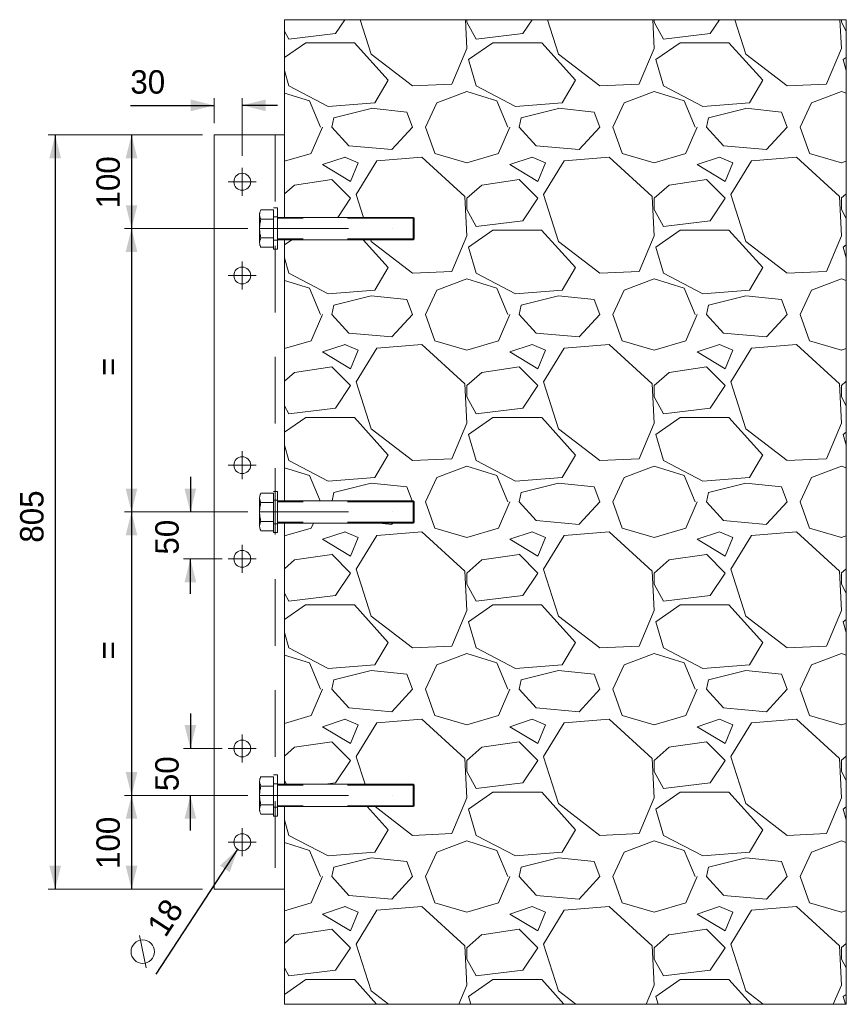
# Model space of a CAD drawing. Header units: millimetres. Extents: x -152903 to -144493, y -672002 to -666062.
# Tile 13 of 16: x -147600 to -146717, y -669457 to -668406. Entities that reach past the tile are written whole.
import ezdxf
from ezdxf.enums import TextEntityAlignment as Align

# ---------------------------------------------------------------- set-up
doc = ezdxf.new("R2010")
doc.units = ezdxf.units.MM
doc.header["$MEASUREMENT"] = 0
for name, pattern in [('DGN Style 1', [71.23020779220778, 0.1185194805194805, -71.1116883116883]), ('DGN Style 2', [118.51948051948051, 71.1116883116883, -47.40779220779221]), ('DGN Style 4', [189.74968831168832, 94.81558441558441, -47.40779220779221, 0.1185194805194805, -47.40779220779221])]:
    doc.linetypes.add(name, pattern=pattern)
doc.styles.add('Style-ENGINEERING', font='ENGINEERING.shx')
doc.styles.add('Style-ENGINEERING_0', font='ENGINEERING.shx')
doc.dimstyles.new('MetricMM', dxfattribs={"dimtxt": 3, "dimasz": 3, "dimexe": 1.5, "dimexo": 1.5, "dimgap": 1.5, "dimtad": 1, "dimdec": 0, "dimzin": 7, "dimtxsty": 'Style-ENGINEERING_0', "dimcen": 0.09, "dimclrd": 1, "dimclre": 1, "dimclrt": 7, "dimadec": 0, "dimazin": 3, "dimtfac": 1, "dimtdec": 0, "dimtofl": 0, "dimtmove": 0, "dimatfit": 3, "dimfxl": 1, "dimtzin": 7, "dimlwd": -1, "dimlwe": 0, "dimarcsym": 0})

# ---------------------------------------------------------------- blocks, each defined once
blk = doc.blocks.new('*U54')
at = {"color": 7, "linetype": 'Continuous', "lineweight": 0}
for p, q in [((-77.17104492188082, 11.99077732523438), (-78.17104492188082, 10.99077732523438)), ((-78.17104492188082, 10.99077732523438), (-78.17104492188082, -11.00922267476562)), ((-77.17104492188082, 11.99077732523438), (-77.17104492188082, -12.00922267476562)), ((-77.17104492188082, 11.99077732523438), (60.32895507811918, 11.99077732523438)), ((-78.17104492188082, -11.00922267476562), (-77.17104492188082, -12.00922267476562)), ((-77.17104492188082, -12.00922267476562), (60.32895507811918, -12.00922267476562))]:
    blk.add_line(p, q, dxfattribs=at)
at = {"color": 7, "linetype": 'DGN Style 2', "lineweight": 0}
for p, q in [((-78.17104492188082, 10.99077732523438), (67.82895507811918, 10.99077732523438)), ((60.32895507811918, 11.99077732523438), (67.82895507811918, 11.99077732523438)), ((-78.17104492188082, -11.00922267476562), (67.82895507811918, -11.00922267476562)), ((60.32895507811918, -12.00922267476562), (67.82895507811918, -12.00922267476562))]:
    blk.add_line(p, q, dxfattribs=at)
at = {"color": 1, "linetype": 'DGN Style 4', "lineweight": 0}
blk.add_line((86.82895507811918, -0.009222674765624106), (-86.78028427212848, -0.009222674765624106), dxfattribs=at)
at = {"color": 7, "linetype": 'DGN Style 2', "lineweight": 0, "extrusion": (0, 0, -1), "flags": 128}
blk.add_lwpolyline([(-71.82895507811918, 21.99077732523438), (-67.82895507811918, 21.99077732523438), (-67.82895507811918, -22.00922267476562), (-71.82895507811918, -22.00922267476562), (-71.82895507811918, 21.99077732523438)], close=True, dxfattribs=at)
for points in [[(-71.82895507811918, 12.49077732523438), (-67.82895507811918, 12.49077732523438)], [(-85.35492421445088, 19.98077732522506), (-71.82895507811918, 19.98077732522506)], [(-71.82895507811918, -19.99922267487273), (-71.82895507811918, 19.98077732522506)], [(-86.82895507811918, -15.00172267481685), (-86.82895507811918, 14.98327732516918)], [(-85.35492421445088, 9.98577732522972), (-71.82895507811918, 9.98577732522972)], [(-71.82895507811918, -10.00422267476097), (-85.35492421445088, -10.00422267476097)], [(-67.82895507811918, -12.50922267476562), (-71.82895507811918, -12.50922267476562)], [(-71.82895507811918, -19.99922267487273), (-85.35492421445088, -19.99922267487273)]]:
    blk.add_lwpolyline(points, dxfattribs=at)
at = {"color": 7, "linetype": 'DGN Style 2', "lineweight": 0}
for centre, radius, start, end in [((77.62026959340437, 14.98327732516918), 9.208685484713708, 327.1327677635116, 32.86723223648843), ((52.20525943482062, -0.009222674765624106), 34.62369564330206, 343.2213451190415, 16.77865488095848)]:
    blk.add_arc(centre, radius, start, end, dxfattribs=at)
at = {"color": 7, "linetype": 'DGN Style 2', "lineweight": 0, "extrusion": (0, 0, -1)}
blk.add_arc((-77.62026959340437, -15.00172267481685), 9.208685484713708, 147.1327677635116, 212.8672322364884, dxfattribs=at)
blk = doc.blocks.new('*U55')
at = {"color": 7, "linetype": 'Continuous', "lineweight": 0}
for p, q in [((-77.17104492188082, 11.99077732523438), (-78.17104492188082, 10.99077732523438)), ((-78.17104492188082, 10.99077732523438), (-78.17104492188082, -11.00922267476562)), ((-77.17104492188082, 11.99077732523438), (-77.17104492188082, -12.00922267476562)), ((-77.17104492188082, 11.99077732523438), (60.32895507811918, 11.99077732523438)), ((-78.17104492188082, -11.00922267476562), (-77.17104492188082, -12.00922267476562)), ((-77.17104492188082, -12.00922267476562), (60.32895507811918, -12.00922267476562))]:
    blk.add_line(p, q, dxfattribs=at)
at = {"color": 7, "linetype": 'DGN Style 2', "lineweight": 0}
for p, q in [((-78.17104492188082, 10.99077732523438), (67.82895507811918, 10.99077732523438)), ((60.32895507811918, 11.99077732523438), (67.82895507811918, 11.99077732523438)), ((-78.17104492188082, -11.00922267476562), (67.82895507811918, -11.00922267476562)), ((60.32895507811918, -12.00922267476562), (67.82895507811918, -12.00922267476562))]:
    blk.add_line(p, q, dxfattribs=at)
at = {"color": 1, "linetype": 'DGN Style 4', "lineweight": 0}
blk.add_line((86.82895507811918, -0.009222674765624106), (-86.78028427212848, -0.009222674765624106), dxfattribs=at)
at = {"color": 7, "linetype": 'DGN Style 2', "lineweight": 0, "extrusion": (0, 0, -1), "flags": 128}
blk.add_lwpolyline([(-71.82895507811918, 21.99077732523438), (-67.82895507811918, 21.99077732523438), (-67.82895507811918, -22.00922267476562), (-71.82895507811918, -22.00922267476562), (-71.82895507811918, 21.99077732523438)], close=True, dxfattribs=at)
for points in [[(-71.82895507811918, 12.49077732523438), (-67.82895507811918, 12.49077732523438)], [(-85.35492421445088, 19.98077732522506), (-71.82895507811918, 19.98077732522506)], [(-71.82895507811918, -19.99922267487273), (-71.82895507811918, 19.98077732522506)], [(-86.82895507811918, -15.00172267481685), (-86.82895507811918, 14.98327732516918)], [(-85.35492421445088, 9.98577732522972), (-71.82895507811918, 9.98577732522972)], [(-71.82895507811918, -10.00422267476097), (-85.35492421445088, -10.00422267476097)], [(-67.82895507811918, -12.50922267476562), (-71.82895507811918, -12.50922267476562)], [(-71.82895507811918, -19.99922267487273), (-85.35492421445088, -19.99922267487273)]]:
    blk.add_lwpolyline(points, dxfattribs=at)
at = {"color": 7, "linetype": 'DGN Style 2', "lineweight": 0}
for centre, radius, start, end in [((77.62026959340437, 14.98327732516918), 9.208685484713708, 327.1327677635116, 32.86723223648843), ((52.20525943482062, -0.009222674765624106), 34.62369564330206, 343.2213451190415, 16.77865488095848)]:
    blk.add_arc(centre, radius, start, end, dxfattribs=at)
at = {"color": 7, "linetype": 'DGN Style 2', "lineweight": 0, "extrusion": (0, 0, -1)}
blk.add_arc((-77.62026959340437, -15.00172267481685), 9.208685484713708, 147.1327677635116, 212.8672322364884, dxfattribs=at)
blk = doc.blocks.new('*U56')
at = {"color": 7, "linetype": 'Continuous', "lineweight": 0}
for p, q in [((-77.17104492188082, 11.99077732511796), (-78.17104492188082, 10.99077732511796)), ((-78.17104492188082, 10.99077732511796), (-78.17104492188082, -11.00922267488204)), ((-77.17104492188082, 11.99077732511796), (-77.17104492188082, -12.00922267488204)), ((-77.17104492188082, 11.99077732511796), (60.32895507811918, 11.99077732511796)), ((-78.17104492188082, -11.00922267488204), (-77.17104492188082, -12.00922267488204)), ((-77.17104492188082, -12.00922267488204), (60.32895507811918, -12.00922267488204))]:
    blk.add_line(p, q, dxfattribs=at)
at = {"color": 7, "linetype": 'DGN Style 2', "lineweight": 0}
for p, q in [((-78.17104492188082, 10.99077732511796), (67.82895507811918, 10.99077732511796)), ((60.32895507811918, 11.99077732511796), (67.82895507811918, 11.99077732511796)), ((-78.17104492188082, -11.00922267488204), (67.82895507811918, -11.00922267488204)), ((60.32895507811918, -12.00922267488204), (67.82895507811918, -12.00922267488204))]:
    blk.add_line(p, q, dxfattribs=at)
at = {"color": 1, "linetype": 'DGN Style 4', "lineweight": 0}
blk.add_line((86.82895507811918, -0.009222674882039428), (-86.78028427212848, -0.009222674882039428), dxfattribs=at)
at = {"color": 7, "linetype": 'DGN Style 2', "lineweight": 0, "extrusion": (0, 0, -1), "flags": 128}
blk.add_lwpolyline([(-71.82895507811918, 21.99077732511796), (-67.82895507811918, 21.99077732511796), (-67.82895507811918, -22.00922267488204), (-71.82895507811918, -22.00922267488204), (-71.82895507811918, 21.99077732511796)], close=True, dxfattribs=at)
for points in [[(-71.82895507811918, 12.49077732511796), (-67.82895507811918, 12.49077732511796)], [(-85.35492421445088, 19.98077732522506), (-71.82895507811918, 19.98077732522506)], [(-71.82895507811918, -19.99922267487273), (-71.82895507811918, 19.98077732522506)], [(-86.82895507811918, -15.00172267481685), (-86.82895507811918, 14.98327732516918)], [(-85.35492421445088, 9.985777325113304), (-71.82895507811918, 9.985777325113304)], [(-71.82895507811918, -10.00422267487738), (-85.35492421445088, -10.00422267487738)], [(-67.82895507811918, -12.50922267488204), (-71.82895507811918, -12.50922267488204)], [(-71.82895507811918, -19.99922267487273), (-85.35492421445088, -19.99922267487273)]]:
    blk.add_lwpolyline(points, dxfattribs=at)
at = {"color": 7, "linetype": 'DGN Style 2', "lineweight": 0}
for centre, radius, start, end in [((77.62026959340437, 14.98327732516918), 9.208685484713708, 327.1327677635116, 32.86723223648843), ((52.20525943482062, -0.009222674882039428), 34.62369564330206, 343.2213451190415, 16.77865488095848)]:
    blk.add_arc(centre, radius, start, end, dxfattribs=at)
at = {"color": 7, "linetype": 'DGN Style 2', "lineweight": 0, "extrusion": (0, 0, -1)}
blk.add_arc((-77.62026959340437, -15.00172267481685), 9.208685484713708, 147.1327677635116, 212.8672322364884, dxfattribs=at)
blk = doc.blocks.new('*D80')
at = {"color": 1, "linetype": 'Continuous', "lineweight": 0, "transparency": 16777216}
for p, q in [((1292.835528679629, 503.350441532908), (1128.099300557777, 503.350441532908)), ((1292.835528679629, -301.649558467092), (1128.099300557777, -301.649558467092))]:
    blk.add_line(p, q, dxfattribs=at)
at = {"color": 1, "linetype": 'Continuous', "transparency": 16777216}
blk.add_line((1135.599300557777, 503.350441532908), (1135.599300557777, -301.649558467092), dxfattribs=at)
at = {"color": 1, "linetype": 'Continuous', "lineweight": 0, "transparency": 16777216, "extrusion": (0, 0, -1)}
blk.add_solid([(-1129.349300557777, 478.350441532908), (-1135.599300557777, 503.350441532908), (-1141.849300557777, 478.350441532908)], dxfattribs=at)
at = {"color": 1, "linetype": 'Continuous', "lineweight": 0, "transparency": 16777216}
blk.add_solid([(1141.849300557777, -276.649558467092), (1135.599300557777, -301.649558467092), (1129.349300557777, -276.649558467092)], dxfattribs=at)
at = {"layer": 'Defpoints', "color": 5, "linetype": 'Continuous', "lineweight": 0, "transparency": 16777216}
for p in [(1305.335528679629, 503.350441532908), (1135.599300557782, 100.850441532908), (1135.599300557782, -301.649558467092), (1305.335528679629, -301.649558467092)]:
    blk.add_point(p, dxfattribs=at)
at = {"color": 7, "linetype": 'Continuous', "lineweight": 0, "transparency": 16777216, "style": 'Style-ENGINEERING'}
blk.add_text('805', height=25, rotation=90, dxfattribs=at).set_placement((1110.599300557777, 68.07761438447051), align=Align.MIDDLE_LEFT)
blk = doc.blocks.new('*D81')
at = {"color": 1, "linetype": 'Continuous', "lineweight": 0, "transparency": 16777216}
for p, q in [((1292.835528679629, 503.350441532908), (1209.581772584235, 503.350441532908)), ((1341.335528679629, 403.350441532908), (1209.581772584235, 403.350441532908))]:
    blk.add_line(p, q, dxfattribs=at)
at = {"color": 1, "linetype": 'Continuous', "transparency": 16777216}
blk.add_line((1217.081772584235, 503.350441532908), (1217.081772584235, 403.350441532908), dxfattribs=at)
at = {"color": 1, "linetype": 'Continuous', "lineweight": 0, "transparency": 16777216, "extrusion": (0, 0, -1)}
blk.add_solid([(-1210.831772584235, 478.350441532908), (-1217.081772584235, 503.350441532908), (-1223.331772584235, 478.350441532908)], dxfattribs=at)
at = {"color": 1, "linetype": 'Continuous', "lineweight": 0, "transparency": 16777216}
blk.add_solid([(1223.331772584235, 428.350441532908), (1217.081772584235, 403.350441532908), (1210.831772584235, 428.350441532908)], dxfattribs=at)
at = {"layer": 'Defpoints', "color": 5, "linetype": 'Continuous', "lineweight": 0, "transparency": 16777216}
for p in [(1305.335528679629, 503.350441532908), (1217.081772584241, 453.350441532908), (1217.081772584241, 403.350441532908), (1353.835528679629, 403.350441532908)]:
    blk.add_point(p, dxfattribs=at)
at = {"color": 7, "linetype": 'Continuous', "lineweight": 0, "transparency": 16777216, "style": 'Style-ENGINEERING'}
blk.add_text('100', height=25, rotation=90, dxfattribs=at).set_placement((1192.081772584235, 424.8088765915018), align=Align.MIDDLE_LEFT)
blk = doc.blocks.new('*D82')
at = {"color": 1, "linetype": 'Continuous', "lineweight": 0, "transparency": 16777216}
for p, q in [((1341.335528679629, 403.350441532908), (1209.581772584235, 403.350441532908)), ((1341.335528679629, 100.8504659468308), (1209.581772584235, 100.8504659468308))]:
    blk.add_line(p, q, dxfattribs=at)
at = {"color": 1, "linetype": 'Continuous', "transparency": 16777216}
blk.add_line((1217.081772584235, 403.350441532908), (1217.081772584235, 100.8504659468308), dxfattribs=at)
at = {"color": 1, "linetype": 'Continuous', "lineweight": 0, "transparency": 16777216, "extrusion": (0, 0, -1)}
blk.add_solid([(-1210.831772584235, 378.350441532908), (-1217.081772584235, 403.350441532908), (-1223.331772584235, 378.350441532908)], dxfattribs=at)
at = {"color": 1, "linetype": 'Continuous', "lineweight": 0, "transparency": 16777216}
blk.add_solid([(1223.331772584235, 125.8504659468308), (1217.081772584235, 100.8504659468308), (1210.831772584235, 125.8504659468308)], dxfattribs=at)
at = {"layer": 'Defpoints', "color": 5, "linetype": 'Continuous', "lineweight": 0, "transparency": 16777216}
for p in [(1353.835528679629, 403.350441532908), (1217.081772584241, 252.1004537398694), (1217.081772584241, 100.8504659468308), (1353.835528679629, 100.8504659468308)]:
    blk.add_point(p, dxfattribs=at)
at = {"color": 7, "linetype": 'Continuous', "lineweight": 0, "transparency": 16777216, "style": 'Style-ENGINEERING'}
blk.add_text('=', height=25, rotation=90, dxfattribs=at).set_placement((1192.081772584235, 245.9984639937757), align=Align.MIDDLE_LEFT)
blk = doc.blocks.new('*D83')
at = {"color": 1, "linetype": 'Continuous', "lineweight": 0, "transparency": 16777216}
for p, q in [((1341.335528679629, 100.8504659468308), (1209.581772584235, 100.8504659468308)), ((1341.335528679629, -201.649558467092), (1209.581772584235, -201.649558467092))]:
    blk.add_line(p, q, dxfattribs=at)
at = {"color": 1, "linetype": 'Continuous', "transparency": 16777216}
blk.add_line((1217.081772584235, 100.8504659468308), (1217.081772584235, -201.649558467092), dxfattribs=at)
at = {"color": 1, "linetype": 'Continuous', "lineweight": 0, "transparency": 16777216, "extrusion": (0, 0, -1)}
blk.add_solid([(-1210.831772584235, 75.85046594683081), (-1217.081772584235, 100.8504659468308), (-1223.331772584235, 75.85046594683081)], dxfattribs=at)
at = {"color": 1, "linetype": 'Continuous', "lineweight": 0, "transparency": 16777216}
blk.add_solid([(1223.331772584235, -176.649558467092), (1217.081772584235, -201.649558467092), (1210.831772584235, -176.649558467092)], dxfattribs=at)
at = {"layer": 'Defpoints', "color": 5, "linetype": 'Continuous', "lineweight": 0, "transparency": 16777216}
for p in [(1353.835528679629, 100.8504659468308), (1217.081772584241, -50.39954626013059), (1217.081772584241, -201.649558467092), (1353.835528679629, -201.649558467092)]:
    blk.add_point(p, dxfattribs=at)
at = {"color": 7, "linetype": 'Continuous', "lineweight": 0, "transparency": 16777216, "style": 'Style-ENGINEERING'}
blk.add_text('=', height=25, rotation=90, dxfattribs=at).set_placement((1192.081772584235, -56.50153600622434), align=Align.MIDDLE_LEFT)
blk = doc.blocks.new('*D84')
at = {"color": 1, "linetype": 'Continuous', "lineweight": 0, "transparency": 16777216}
for p, q in [((1341.335528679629, -201.649558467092), (1209.581772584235, -201.649558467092)), ((1292.835528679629, -301.649558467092), (1209.581772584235, -301.649558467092))]:
    blk.add_line(p, q, dxfattribs=at)
at = {"color": 1, "linetype": 'Continuous', "transparency": 16777216}
blk.add_line((1217.081772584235, -201.649558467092), (1217.081772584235, -301.649558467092), dxfattribs=at)
at = {"color": 1, "linetype": 'Continuous', "lineweight": 0, "transparency": 16777216, "extrusion": (0, 0, -1)}
blk.add_solid([(-1210.831772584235, -226.649558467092), (-1217.081772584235, -201.649558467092), (-1223.331772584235, -226.649558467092)], dxfattribs=at)
at = {"color": 1, "linetype": 'Continuous', "lineweight": 0, "transparency": 16777216}
blk.add_solid([(1223.331772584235, -276.649558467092), (1217.081772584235, -301.649558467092), (1210.831772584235, -276.649558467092)], dxfattribs=at)
at = {"layer": 'Defpoints', "color": 5, "linetype": 'Continuous', "lineweight": 0, "transparency": 16777216}
for p in [(1353.835528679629, -201.649558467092), (1217.081772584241, -251.649558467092), (1217.081772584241, -301.649558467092), (1305.335528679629, -301.649558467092)]:
    blk.add_point(p, dxfattribs=at)
at = {"color": 7, "linetype": 'Continuous', "lineweight": 0, "transparency": 16777216, "style": 'Style-ENGINEERING'}
blk.add_text('100', height=25, rotation=90, dxfattribs=at).set_placement((1192.081772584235, -280.1911234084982), align=Align.MIDDLE_LEFT)
blk = doc.blocks.new('*D88')
at = {"color": 1, "linetype": 'Continuous', "transparency": 16777216}
for p, q in [((1279.902726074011, 138.3504659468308), (1279.902726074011, 100.8504659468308)), ((1279.902726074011, 13.35046594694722), (1279.902726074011, 50.85046594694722))]:
    blk.add_line(p, q, dxfattribs=at)
at = {"color": 1, "linetype": 'Continuous', "lineweight": 0, "transparency": 16777216}
for p, q in [((1341.335528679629, 100.8504659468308), (1272.402726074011, 100.8504659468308)), ((1313.835528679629, 50.85046594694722), (1272.402726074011, 50.85046594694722))]:
    blk.add_line(p, q, dxfattribs=at)
blk.add_solid([(1286.152726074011, 125.8504659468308), (1279.902726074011, 100.8504659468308), (1273.652726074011, 125.8504659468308)], dxfattribs=at)
at = {"color": 1, "linetype": 'Continuous', "lineweight": 0, "transparency": 16777216, "extrusion": (0, 0, -1)}
blk.add_solid([(-1273.652726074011, 25.85046594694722), (-1279.902726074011, 50.85046594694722), (-1286.152726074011, 25.85046594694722)], dxfattribs=at)
at = {"layer": 'Defpoints', "color": 5, "linetype": 'Continuous', "lineweight": 0, "transparency": 16777216}
for p in [(1353.835528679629, 100.8504659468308), (1279.902726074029, 75.85046594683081), (1279.902726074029, 50.85046594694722), (1326.335528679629, 50.85046594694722)]:
    blk.add_point(p, dxfattribs=at)
at = {"color": 7, "linetype": 'Continuous', "lineweight": 0, "transparency": 16777216, "style": 'Style-ENGINEERING'}
blk.add_text('50', height=25, rotation=90, dxfattribs=at).set_placement((1254.902726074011, 55.37927454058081), align=Align.MIDDLE_LEFT)
blk = doc.blocks.new('*D89')
at = {"color": 1, "linetype": 'Continuous', "transparency": 16777216}
for p, q in [((1279.902726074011, -114.1495584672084), (1279.902726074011, -151.6495584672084)), ((1279.902726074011, -239.149558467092), (1279.902726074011, -201.649558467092))]:
    blk.add_line(p, q, dxfattribs=at)
at = {"color": 1, "linetype": 'Continuous', "lineweight": 0, "transparency": 16777216}
for p, q in [((1313.835528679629, -151.6495584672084), (1272.402726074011, -151.6495584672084)), ((1341.335528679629, -201.649558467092), (1272.402726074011, -201.649558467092))]:
    blk.add_line(p, q, dxfattribs=at)
blk.add_solid([(1286.152726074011, -126.6495584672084), (1279.902726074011, -151.6495584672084), (1273.652726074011, -126.6495584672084)], dxfattribs=at)
at = {"color": 1, "linetype": 'Continuous', "lineweight": 0, "transparency": 16777216, "extrusion": (0, 0, -1)}
blk.add_solid([(-1273.652726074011, -226.649558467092), (-1279.902726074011, -201.649558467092), (-1286.152726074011, -226.649558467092)], dxfattribs=at)
at = {"layer": 'Defpoints', "color": 5, "linetype": 'Continuous', "lineweight": 0, "transparency": 16777216}
for p in [(1279.902726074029, -151.6495584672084), (1326.335528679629, -151.6495584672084), (1279.902726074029, -176.6495584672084), (1353.835528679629, -201.649558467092)]:
    blk.add_point(p, dxfattribs=at)
at = {"color": 7, "linetype": 'Continuous', "lineweight": 0, "transparency": 16777216, "style": 'Style-ENGINEERING'}
blk.add_text('50', height=25, rotation=90, dxfattribs=at).set_placement((1254.902726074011, -197.1207498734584), align=Align.MIDDLE_LEFT)
blk = doc.blocks.new('*D90')
at = {"color": 1, "linetype": 'Continuous', "lineweight": 0, "transparency": 16777216}
for p, q in [((1305.335528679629, 515.850441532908), (1305.335528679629, 542.4123678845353)), ((1335.335528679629, 480.850441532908), (1335.335528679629, 542.4123678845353))]:
    blk.add_line(p, q, dxfattribs=at)
at = {"color": 1, "linetype": 'Continuous', "transparency": 16777216}
for p, q in [((1215.812144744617, 534.9123678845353), (1305.335528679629, 534.9123678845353)), ((1372.835528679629, 534.9123678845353), (1335.335528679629, 534.9123678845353))]:
    blk.add_line(p, q, dxfattribs=at)
at = {"color": 1, "linetype": 'Continuous', "lineweight": 0, "transparency": 16777216, "extrusion": (0, 0, -1)}
blk.add_solid([(-1280.335528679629, 541.1623678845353), (-1305.335528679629, 534.9123678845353), (-1280.335528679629, 528.6623678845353)], dxfattribs=at)
at = {"color": 1, "linetype": 'Continuous', "lineweight": 0, "transparency": 16777216}
blk.add_solid([(1360.335528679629, 528.6623678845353), (1335.335528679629, 534.9123678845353), (1360.335528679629, 541.1623678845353)], dxfattribs=at)
at = {"layer": 'Defpoints', "color": 5, "linetype": 'Continuous', "lineweight": 0, "transparency": 16777216}
for p in [(1235.889659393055, 534.912367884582), (1335.335528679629, 534.912367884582), (1305.335528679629, 503.350441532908), (1335.335528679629, 468.350441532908)]:
    blk.add_point(p, dxfattribs=at)
at = {"color": 7, "linetype": 'Continuous', "lineweight": 0, "transparency": 16777216, "style": 'Style-ENGINEERING'}
blk.add_text('30', height=25, dxfattribs=at).set_placement((1215.812144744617, 559.9123678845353), align=Align.MIDDLE_LEFT)
blk = doc.blocks.new('*D91')
at = {"color": 1, "linetype": 'Continuous', "transparency": 16777216}
blk.add_line((1330.409441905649, -259.1817340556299), (1243.152639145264, -392.6007316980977), dxfattribs=at)
at = {"color": 7, "linetype": 'Continuous', "lineweight": 0, "transparency": 16777216}
blk.add_line((1232.691284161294, -385.7589445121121), (1225.452148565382, -351.1526601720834), dxfattribs=at)
blk.add_circle((1229.071716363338, -368.4558023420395), 12.5, dxfattribs=at)
at = {"color": 1, "linetype": 'Continuous', "lineweight": 0, "transparency": 16777216}
blk.add_solid([(1311.495190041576, -276.6835504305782), (1330.409441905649, -259.1817340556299), (1321.956545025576, -283.5253376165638)], dxfattribs=at)
at = {"color": 7, "linetype": 'Continuous', "lineweight": 0, "transparency": 16777216, "style": 'Style-ENGINEERING'}
blk.add_text('18', height=25, rotation=56.81507978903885, dxfattribs=at).set_placement((1242.755290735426, -347.5330923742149), align=Align.MIDDLE_LEFT)
blk = doc.blocks.new('*U8')
at = {"linetype": 'Continuous', "lineweight": 0}
h = blk.add_hatch(dxfattribs=at)
h.set_pattern_fill('GRAVEL', style=0, pattern_type=2)
h.set_pattern_definition([(311.987212, (1132.077329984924, 478.4489287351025), (1599.999984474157, -1800.000014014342), [26.9072, -2663.817609]), (355.030259, (1150.077329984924, 458.4489287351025), (-2399.999999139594, 200.0000110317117), [46.1736, -4571.184952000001]), (47.489553, (1196.077329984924, 454.4489287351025), (-1999.999996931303, -2200.000002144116), [32.5576, -3223.206519]), (272.726311, (1274.077329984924, 404.4489287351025), (-200.0000005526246, 4000.00000019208), [42.0476, -4162.711608]), (247.166346, (1276.077329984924, 362.4489287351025), (999.9999923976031, 2400.000002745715), [41.23099999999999, -4081.874625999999]), (182.726311, (1260.077329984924, 324.4489287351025), (4000.00000019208, 200.0000005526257), [42.0476, -4162.711608]), (142.30576, (1218.077329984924, 322.4489287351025), (2600.000016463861, -1999.999978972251), [55.6058, -5504.96971]), (107.744672, (1174.077329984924, 356.4489287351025), (-1400.000029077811, 4399.999991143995), [52.4976, -5197.264299]), (58.57043399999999, (1158.077329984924, 406.4489287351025), (1600.000017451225, 2599.999989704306), [42.19, -4176.814622]), (4.763642, (1180.077329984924, 442.4489287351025), (-2199.999998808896, -200.0000118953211), [48.1664, -2360.152516]), (317.602562, (1228.077329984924, 446.4489287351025), (2399.999992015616, -2200.000008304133), [62.2896, -6166.675001]), (41.185925, (1076.077329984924, 402.4489287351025), (1400.000003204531, 1199.999996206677), [21.2602, -2104.768963]), (8.530766, (1092.077329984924, 416.4489287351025), (-2599.99999757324, -400.0000182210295), [40.44739999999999, -4004.302283]), (315, (1132.077329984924, 422.4489287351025), (1.4210854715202e-14, -199.9999996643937), [28.2842, -254.558512]), (336.801409, (1146.077329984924, 446.4489287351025), (-999.9999963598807, 400.00000791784), [15.2316, -1507.923021]), (248.198591, (1160.077329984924, 440.4489287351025), (199.9999946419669, 600.0000020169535), [21.5406, -1055.492361]), (149.036243, (1152.077329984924, 420.4489287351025), (-599.9999970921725, 400.0000050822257), [34.9858, -1131.204579]), (18.434949, (1122.077329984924, 438.4489287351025), (-399.999999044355, -200.0000009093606), [25.2982, -607.157332]), (163.61046, (1276.077329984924, 440.4489287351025), (-2000.000003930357, 599.9999885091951), [35.44, -3508.569029]), (109.653824, (1242.077329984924, 450.4489287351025), (799.9999978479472, -2200.000000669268), [29.7322, -2943.481549]), (246.801409, (1122.077329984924, 478.4489287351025), (400.0000079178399, 999.9999963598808), [30.463, -1492.691621]), (196.38954, (1110.077329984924, 450.4489287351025), (2000.000003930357, 599.9999885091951), [35.43999999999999, -3508.569028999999]), (200.556045, (1276.077329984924, 316.4489287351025), (1000.000001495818, 399.9999956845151), [34.17599999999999, -1674.624749]), (245.224859, (1244.077329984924, 304.4489287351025), (1000.000016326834, 2199.9999921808), [28.6356, -2834.928613]), (113.198591, (1120.077329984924, 278.4489287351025), (-400.0000079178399, 999.9999963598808), [30.463, -1492.691621]), (162.645975, (1108.077329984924, 306.4489287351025), (2599.999994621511, -800.0000161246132), [33.5262, -3319.084723]), (110.556045, (1218.077329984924, 278.4489287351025), (399.9999956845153, -1000.000001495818), [17.088, -1691.712749]), (78.69006800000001, (1132.077329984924, 278.4489287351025), (199.9999934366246, 800.000002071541), [10.198, -1009.605903]), (14.036243, (1134.077329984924, 288.4489287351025), (-600.0000015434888, -199.9999950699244), [41.23099999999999, -783.3901249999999]), (353.990994, (1174.077329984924, 298.4489287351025), (-2000.000000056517, 200.0000019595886), [38.21, -3782.784635]), (236.309932, (1152.077329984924, 402.4489287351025), (200.0000030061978, 399.9999985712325), [28.8444, -692.265855]), (186.842773, (1136.077329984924, 378.4489287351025), (-3400.000002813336, -399.9999752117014), [50.3588, -4985.512525]), (119.054604, (1086.077329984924, 372.4489287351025), (799.9999975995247, -1400.000001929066), [20.5912, -2038.534828]), (90, (1076.077329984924, 390.4489287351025), (200, 200), [12, -188]), (59.74356300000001, (1178.077329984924, 304.4489287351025), (-799.9999961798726, -1400.00000255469), [27.7848, -2750.703998]), (131.987212, (1192.077329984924, 328.4489287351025), (-1599.999984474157, 1800.000014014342), [53.8144, -2636.910409]), (180, (1156.077329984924, 368.4489287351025), (-200, 200), [52, -148]), (214.695154, (1104.077329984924, 368.4489287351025), (-1999.999988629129, -1400.000016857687), [31.6228, -3130.65486]), (285.945396, (1078.077329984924, 350.4489287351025), (200.0000012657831, -800.0000000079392), [29.1204, -1426.901578]), (332.354025, (1086.077329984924, 322.4489287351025), (3800.000012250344, -1999.999975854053), [47.413, -4693.894835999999]), (4.573921, (1128.077329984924, 300.4489287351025), (2600.000001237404, 199.9999884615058), [50.1598, -4965.814682])])
h.paths.add_polyline_path([(1380.335553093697, 391.350441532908), (1517.835528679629, 391.350441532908), (1518.835528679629, 392.350441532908), (1518.835528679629, 403.350441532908), (1518.835528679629, 414.350441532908), (1517.835528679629, 415.350441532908), (1380.335553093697, 415.350441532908), (1380.335528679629, 504.050441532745), (1380.335528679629, 626.3408065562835), (1980.335455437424, 626.3408065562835), (1980.335455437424, -424.6399234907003), (1380.335528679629, -424.6399234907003), (1380.335553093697, -302.3495584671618), (1380.335553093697, -213.649558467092), (1517.835528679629, -213.649558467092), (1518.835528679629, -212.649558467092), (1518.835528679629, -201.649558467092), (1518.835528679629, -190.649558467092), (1517.835528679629, -189.649558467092), (1380.335553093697, -189.649558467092), (1380.335553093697, -152.7495584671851), (1380.335553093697, -128.7495584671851), (1380.335553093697, 88.85046594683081), (1517.835528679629, 88.85046594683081), (1518.835528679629, 89.85046594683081), (1518.835528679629, 100.8504659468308), (1518.835528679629, 111.8504659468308), (1517.835528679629, 112.8504659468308), (1380.335553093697, 112.8504659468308), (1380.335553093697, 330.4504171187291), (1380.335528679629, 354.4504171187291)])
at = {"color": 3, "linetype": 'Continuous', "lineweight": 0}
blk.add_line((1305.335528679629, 503.350441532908), (1305.335528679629, -301.649558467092), dxfattribs=at)
at = {"color": 3, "linetype": 'DGN Style 2', "lineweight": 0}
blk.add_line((1370.3355286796, 503.350441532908), (1370.3355286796, -301.649558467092), dxfattribs=at)
at = {"color": 1, "linetype": 'DGN Style 4', "lineweight": 0}
for p, q in [((1335.335528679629, 468.350441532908), (1335.335528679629, 438.350441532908)), ((1350.335528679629, 453.350441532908), (1320.335528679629, 453.350441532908)), ((1335.335528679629, 368.350441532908), (1335.335528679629, 338.350441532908)), ((1350.335528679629, 353.350441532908), (1320.335528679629, 353.350441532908)), ((1335.335528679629, 165.8504659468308), (1335.335528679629, 135.8504659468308)), ((1350.335528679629, 150.8504659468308), (1320.335528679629, 150.8504659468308)), ((1335.335528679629, 65.85046594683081), (1335.335528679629, 35.85046594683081)), ((1350.335528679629, 50.85046594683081), (1320.335528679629, 50.85046594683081)), ((1335.335528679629, -136.649558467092), (1335.335528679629, -166.649558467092)), ((1350.335528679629, -151.649558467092), (1320.335528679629, -151.649558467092)), ((1335.335528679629, -236.649558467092), (1335.335528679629, -266.649558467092)), ((1350.335528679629, -251.649558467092), (1320.335528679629, -251.649558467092))]:
    blk.add_line(p, q, dxfattribs=at)
at = {"color": 7, "linetype": 'Continuous', "lineweight": 0, "flags": 128}
blk.add_lwpolyline([(1380.335553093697, 391.350441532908), (1517.835528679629, 391.350441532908), (1518.835528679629, 392.350441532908), (1518.835528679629, 403.350441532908), (1518.835528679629, 414.350441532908), (1517.835528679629, 415.350441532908), (1380.335553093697, 415.350441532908), (1380.335528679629, 504.050441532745), (1380.335528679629, 626.3408065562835), (1980.335455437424, 626.3408065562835), (1980.335455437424, -424.6399234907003), (1380.335528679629, -424.6399234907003), (1380.335553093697, -302.3495584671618), (1380.335553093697, -213.649558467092), (1517.835528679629, -213.649558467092), (1518.835528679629, -212.649558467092), (1518.835528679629, -201.649558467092), (1518.835528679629, -190.649558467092), (1517.835528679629, -189.649558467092), (1380.335553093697, -189.649558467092), (1380.335553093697, -152.7495584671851), (1380.335553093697, -152.7495584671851), (1380.335553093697, -152.7495584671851), (1380.335553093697, -128.7495584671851), (1380.335553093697, -128.7495584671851), (1380.335553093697, -128.7495584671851), (1380.335553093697, 88.85046594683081), (1517.835528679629, 88.85046594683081), (1518.835528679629, 89.85046594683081), (1518.835528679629, 100.8504659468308), (1518.835528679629, 111.8504659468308), (1517.835528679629, 112.8504659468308), (1380.335553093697, 112.8504659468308), (1380.335553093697, 330.4504171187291), (1380.335553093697, 330.4504171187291), (1380.335553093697, 330.4504171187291), (1380.335553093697, 330.4504171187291), (1380.335553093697, 330.4504171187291), (1380.335528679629, 354.4504171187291), (1380.335553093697, 391.350441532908)], close=True, dxfattribs=at)
at = {"color": 3, "linetype": 'Continuous', "lineweight": 0, "flags": 128}
for points in [[(1380.335528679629, 503.350441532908), (1305.335528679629, 503.350441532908)], [(1380.335528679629, -301.649558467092), (1305.335528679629, -301.649558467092)]]:
    blk.add_lwpolyline(points, dxfattribs=at)
at = {"color": 3, "linetype": 'Continuous', "lineweight": 0}
for centre in [(1335.335528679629, 453.350441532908), (1335.335528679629, 353.350441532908), (1335.335528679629, 150.8504659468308), (1335.335528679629, 50.85046594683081), (1335.335528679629, -151.649558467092), (1335.335528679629, -251.649558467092)]:
    blk.add_circle(centre, 9, dxfattribs=at)
at = {"color": 7, "linetype": 'DGN Style 2', "lineweight": 0, "extrusion": (0, 0, -1)}
for name, p in [('*U55', (-1440.664483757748, 403.3596642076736)), ('*U56', (-1440.664483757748, 100.8596886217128)), ('*U54', (-1440.664483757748, -201.6403357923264))]:
    blk.add_blockref(name, p, dxfattribs=at)
at = {"color": 1, "linetype": 'Continuous'}
dim = blk.add_linear_dim(base=(1335.335528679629, 534.912367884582), p1=(1305.335528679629, 503.350441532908), p2=(1335.335528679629, 468.350441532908), text='\\FSTANDARD;<>', dimstyle='MetricMM', override={"dimtxt": 25, "dimasz": 25, "dimexe": 7.5, "dimexo": 12.5, "dimgap": 12.5}, dxfattribs=at)
dim.commit()
dim.dimension.update_dxf_attribs({"geometry": '*D90', "text_midpoint": (1235.889659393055, 534.912367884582), "dimtype": 128})
for base, p1, p2, angle, text, picture, middle in [((1135.599300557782, -301.649558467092), (1305.335528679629, 503.350441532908), (1305.335528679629, -301.649558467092), 270, '\\FSTANDARD;<>', '*D80', (1135.599300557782, 100.850441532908)), ((1217.081772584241, 403.350441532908), (1305.335528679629, 503.350441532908), (1353.835528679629, 403.350441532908), 270, '\\FSTANDARD;<>', '*D81', (1217.081772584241, 453.350441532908)), ((1217.081772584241, 100.8504659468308), (1353.835528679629, 403.350441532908), (1353.835528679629, 100.8504659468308), 270, '\\FSTANDARD;=', '*D82', (1217.081772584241, 252.1004537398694)), ((1279.902726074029, 50.85046594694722), (1353.835528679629, 100.8504659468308), (1326.335528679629, 50.85046594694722), 270, '\\FSTANDARD;<>', '*D88', (1279.902726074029, 75.85046594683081)), ((1217.081772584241, -201.649558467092), (1353.835528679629, 100.8504659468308), (1353.835528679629, -201.649558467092), 270, '\\FSTANDARD;=', '*D83', (1217.081772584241, -50.39954626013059)), ((1279.902726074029, -151.6495584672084), (1353.835528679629, -201.649558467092), (1326.335528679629, -151.6495584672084), 90, '\\FSTANDARD;<>', '*D89', (1279.902726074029, -176.6495584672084)), ((1217.081772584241, -301.649558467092), (1353.835528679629, -201.649558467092), (1305.335528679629, -301.649558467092), 270, '\\FSTANDARD;<>', '*D84', (1217.081772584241, -251.649558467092))]:
    dim = blk.add_linear_dim(base=base, p1=p1, p2=p2, angle=angle, text=text, dimstyle='MetricMM', override={"dimtxt": 25, "dimasz": 25, "dimexe": 7.5, "dimexo": 12.5, "dimgap": 12.5}, dxfattribs=at)
    dim.commit()
    dim.dimension.update_dxf_attribs({"geometry": picture, "text_midpoint": middle})
dim = blk.add_radius_dim(center=(1335.335528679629, -251.649558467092), mpoint=(1330.409441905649, -259.1817340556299), text='\\FSTANDARD;18', dimstyle='MetricMM', override={"dimtxt": 25, "dimasz": 25, "dimexe": 7.5, "dimexo": 12.5, "dimgap": 12.5, "dimse1": 1, "dimse2": 1}, dxfattribs=at)
dim.commit()
dim.dimension.update_dxf_attribs({"geometry": '*D91', "text_midpoint": (1262.30413108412, -363.3173660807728), "dimtype": 132})

msp = doc.modelspace()

# ---------------------------------------------------------------- block references
at = {"color": 7, "linetype": 'DGN Style 1', "lineweight": 0}
msp.add_blockref('*U8', (-148697.65, -669031.9500000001), dxfattribs=at)

doc.saveas('drawing.dxf')
